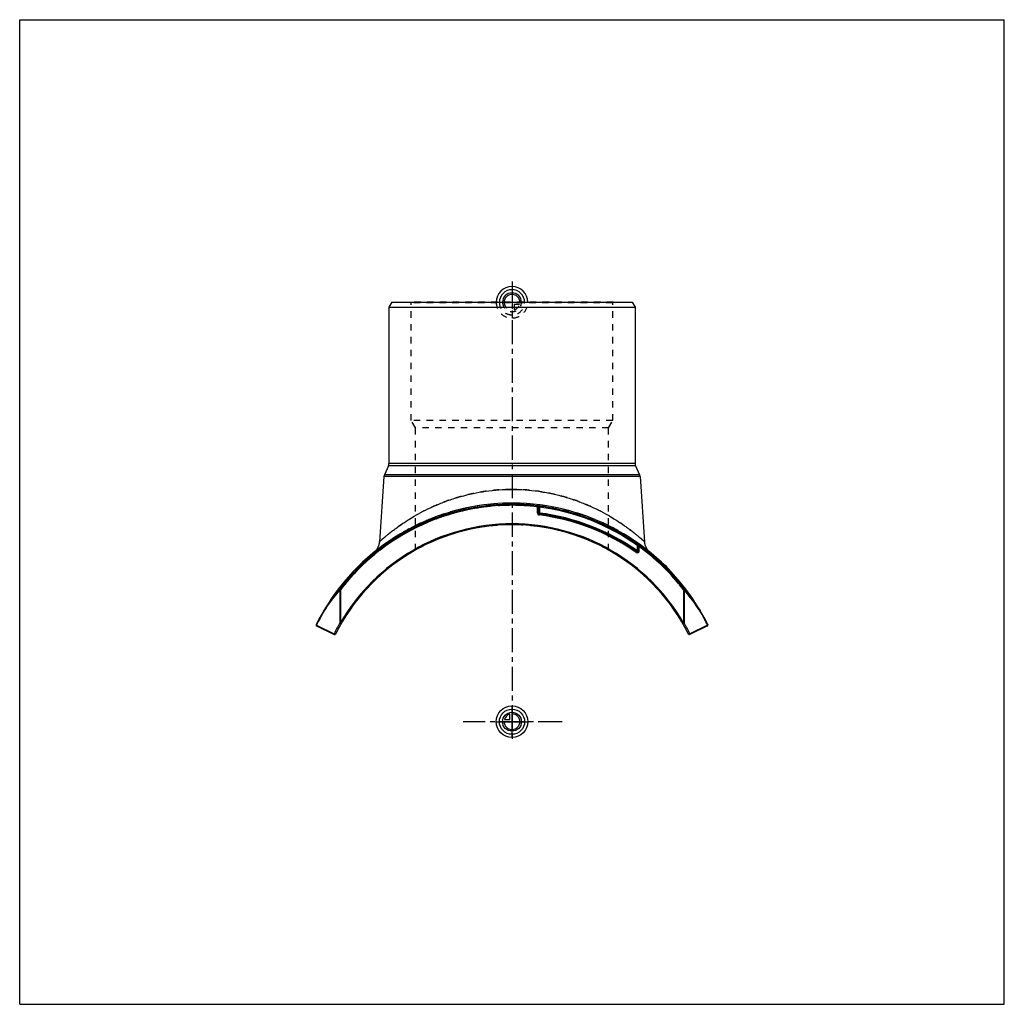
# Model space of a CAD drawing. Header units: millimetres. Extents: x 0 to 1000, y 0 to 1000.
import ezdxf

# ---------------------------------------------------------------- set-up
doc = ezdxf.new("R2010")
doc.units = ezdxf.units.MM
doc.header["$LTSCALE"] = 65.185185
doc.linetypes.add('CENTER', pattern=[0.6, 0.375, -0.075, 0.075, -0.075])
doc.linetypes.add('HIDDEN', pattern=[0.2, 0.1, -0.1])
doc.layers.get('0').update_dxf_attribs({"linetype": 'CONTINUOUS'})
for name, color, linetype in [('ACHSEN_S', 7, 'CONTINUOUS'), ('FASEN', 7, 'CONTINUOUS'), ('KOERPER', 7, 'CONTINUOUS'), ('KONST.EL_MIT_GEO', 7, 'CONTINUOUS'), ('KURVEN', 7, 'CONTINUOUS'), ('RUNDUNG', 7, 'CONTINUOUS'), ('SCHNITT', 7, 'CONTINUOUS')]:
    doc.layers.add(name, color=color, linetype=linetype)

msp = doc.modelspace()

# ---------------------------------------------------------------- linework, layer by layer
at = {"color": 7, "linetype": 'Continuous'}
for p, q in [((0, 0), (0, 1000)), ((0, 1000), (1000, 1000)), ((1000, 0), (1000, 1000)), ((0, 0), (1000, 0))]:
    msp.add_line(p, q, dxfattribs=at)
at = {"layer": 'ACHSEN_S', "color": 40, "linetype": 'CENTER'}
for p, q in [((500, 734), (500, 266.8)), ((551.1, 287), (450.5, 287))]:
    msp.add_line(p, q, dxfattribs=at)
at = {"layer": 'FASEN', "color": 7, "linetype": 'Continuous'}
for p, q in [((377.9, 713), (375, 708)), ((377.9, 713), (622.1, 713)), ((622.1, 713), (625, 708)), ((375, 708), (625, 708))]:
    msp.add_line(p, q, dxfattribs=at)
at = {"layer": 'KOERPER', "color": 7, "linetype": 'Continuous'}
for p, q in [((374.6, 547), (370.4, 537.8)), ((625.4, 547), (629.6, 537.8)), ((369.9, 536.1), (365.3, 469.7)), ((630.1, 536.1), (634.7, 469.7))]:
    msp.add_line(p, q, dxfattribs=at)
at = {"layer": 'KONST.EL_MIT_GEO', "color": 8, "linetype": 'HIDDEN'}
for p, q in [((397.7, 712.5), (397.2, 713)), ((602.8, 713), (397.2, 713)), ((397.7, 593), (397.7, 712.5)), ((602.3, 712.5), (397.7, 712.5)), ((602.3, 712.5), (602.8, 713)), ((602.3, 593), (602.3, 712.5)), ((402, 585.6), (397.7, 593)), ((602.3, 593), (397.7, 593)), ((598, 585.6), (602.3, 593)), ((402, 461.3), (402, 585.6)), ((598, 585.6), (402, 585.6)), ((598, 461.3), (598, 585.6)), ((653.8, 447.1), (654, 447.3)), ((654, 447.3), (653.8, 447.1)), ((653.9, 447), (654.1, 447.2)), ((654.2, 446.7), (654.4, 447)), ((654.4, 446.5), (654.6, 446.7)), ((654.6, 446.4), (654.8, 446.6)), ((654.6, 446.3), (654.8, 446.5)), ((654.7, 446.2), (654.9, 446.4)), ((654.9, 446), (655.1, 446.3)), ((654.9, 446), (655.1, 446.2)), ((655.1, 445.9), (655.3, 446.1)), ((655.1, 445.8), (655.3, 446)), ((655.8, 445.1), (656, 445.3)), ((655.9, 445.1), (656.1, 445.3)), ((655.9, 445), (656.1, 445.2)), ((656.2, 444.8), (656.4, 445)), ((656.5, 444.4), (656.7, 444.6)), ((656.7, 444.3), (656.9, 444.5)), ((656.7, 444.2), (656.9, 444.5)), ((657.2, 443.8), (657.4, 444)), ((657.3, 443.7), (657.5, 443.9)), ((657.3, 443.6), (657.5, 443.8)), ((658.3, 442.6), (658.5, 442.8)), ((658.7, 442.3), (658.9, 442.5)), ((658.7, 442.2), (658.9, 442.4)), ((658.7, 442.2), (658.9, 442.4)), ((658.9, 442), (659.1, 442.3)), ((659, 441.9), (659.2, 442.1)), ((659.3, 441.6), (659.5, 441.8)), ((659.3, 441.6), (659.5, 441.8)), ((659.4, 441.5), (659.6, 441.8))]:
    msp.add_line(p, q, dxfattribs=at)
at = {"layer": 'KONST.EL_MIT_GEO', "color": 7, "linetype": 'Continuous'}
for p, q in [((653.7, 447.6), (653.5, 447.4)), ((653.6, 447.3), (653.8, 447.5)), ((659.1, 441.9), (659.3, 442.1)), ((659.7, 441.2), (659.9, 441.4))]:
    msp.add_line(p, q, dxfattribs=at)
at = {"layer": 'KONST.EL_MIT_GEO', "color": 8, "linetype": 'HIDDEN'}
for radius, start, end in [(200, 60.6594, 119.3406), (222, 44, 46.2718)]:
    msp.add_arc((500, 287), radius, start, end, dxfattribs=at)
at = {"layer": 'KONST.EL_MIT_GEO', "color": 7, "linetype": 'Continuous'}
msp.add_arc((500, 287), 222.3, 44, 46.2718, dxfattribs=at)
at = {"layer": 'KURVEN', "color": 40, "linetype": 'Continuous'}
for p, q in [((500, 729), (500, 713)), ((500, 271), (500, 303)), ((497.8, 289.2), (497.8, 294.7)), ((484, 287), (516, 287)), ((492.3, 289.2), (497.8, 289.2))]:
    msp.add_line(p, q, dxfattribs=at)
at = {"layer": 'KURVEN', "color": 8, "linetype": 'HIDDEN'}
for p, q in [((484, 713), (516, 713)), ((500, 713), (500, 697)), ((502.2, 710.8), (502.2, 705.3)), ((507.7, 710.8), (502.2, 710.8))]:
    msp.add_line(p, q, dxfattribs=at)
at = {"layer": 'KURVEN', "color": 40, "linetype": 'Continuous'}
for radius in [16, 12.8, 9.6]:
    msp.add_circle((500, 287), radius, dxfattribs=at)
for centre, radius, start, end in [((500, 713), 16, 0, 180), ((500, 713), 12.8, 0, 180), ((500, 713), 9.6, 0, 179.9999), ((500, 713), 8, 0, 179.9999), ((500, 287), 8, 180, 90), ((500, 287), 8, 105.962, 164.038)]:
    msp.add_arc(centre, radius, start, end, dxfattribs=at)
at = {"layer": 'KURVEN', "color": 8, "linetype": 'HIDDEN'}
for radius, start, end in [(16, 180, 360), (12.8, 180, 360), (9.6, 179.9999, 360), (8, 179.9999, 270), (8, 285.962, 344.038)]:
    msp.add_arc((500, 713), radius, start, end, dxfattribs=at)
at = {"layer": 'RUNDUNG', "color": 7, "linetype": 'Continuous'}
for p, q in [((375, 708), (375, 549.1)), ((625, 708), (625, 549.1)), ((625.4, 547), (374.6, 547)), ((625, 549.1), (375, 549.1)), ((630.1, 536.1), (369.9, 536.1)), ((629.6, 537.8), (370.4, 537.8)), ((526.9, 505.1), (525.9, 505.2)), ((525.9, 504.9), (527.9, 504.9)), ((525.9, 498.9), (525.9, 504.9)), ((526.9, 506.1), (526.9, 505.6)), ((526.9, 504.9), (526.9, 498.9)), ((527.9, 504.9), (528, 505.9)), ((527.9, 504.9), (527.9, 498.9)), ((527.9, 498.9), (525.9, 498.9)), ((527.6, 496.9), (527.9, 498.9)), ((626.2, 458.8), (627.3, 460.5)), ((627.9, 466.8), (627.3, 466)), ((627.3, 466), (628.3, 466)), ((627.3, 460.5), (627.3, 466)), ((629.3, 460.5), (627.3, 460.5)), ((628.3, 466.3), (628.3, 466.6)), ((628.3, 460.5), (628.3, 466)), ((629.3, 464.7), (628.3, 464.7)), ((629.3, 460.5), (629.3, 464.7)), ((325.9, 421.1), (325.1, 421.7)), ((325.3, 421.1), (325.3, 387.4)), ((325.9, 421.1), (325.3, 421.1)), ((325.9, 421.1), (325.9, 387.4)), ((674.9, 421.7), (674.1, 421.1)), ((674.7, 421.1), (674.1, 421.1)), ((674.1, 421.1), (674.1, 387.4)), ((674.7, 421.1), (674.7, 387.4)), ((308.7, 399.7), (308.8, 399.8)), ((308.7, 399.7), (308.8, 399.8)), ((691.2, 399.8), (691.2, 399.7)), ((691.2, 399.8), (691.2, 399.7)), ((301.3, 385.2), (319.3, 376.4)), ((301.6, 384.3), (319.5, 375.5)), ((325.9, 387.4), (325.3, 387.4)), ((326.7, 386.9), (325.9, 387.4)), ((674.1, 387.4), (673.3, 386.9)), ((674.7, 387.4), (674.1, 387.4)), ((698.4, 384.3), (680.5, 375.5)), ((698.7, 385.2), (680.7, 376.4)), ((682.8, 377.4), (680.7, 376.4))]:
    msp.add_line(p, q, dxfattribs=at)
at = {"layer": 'RUNDUNG', "color": 8, "linetype": 'HIDDEN'}
for p, q in [((359.8, 459.2), (359.8, 459.1)), ((359.8, 459.1), (359.8, 459.2)), ((359.8, 459.1), (359.9, 459.2)), ((640.1, 459.2), (640.2, 459.1)), ((640.2, 459.1), (640.2, 459.2))]:
    msp.add_line(p, q, dxfattribs=at)
at = {"layer": 'RUNDUNG', "color": 7, "linetype": 'Continuous'}
for points in [[(365.3, 469.7), (365.3, 469.4), (365.2, 468.9), (365.1, 468.3), (365, 467.8), (364.9, 467.3), (364.8, 466.8), (364.7, 466.3), (364.5, 465.8), (364.3, 465.4), (364.1, 464.9), (363.9, 464.4), (363.7, 463.9), (363.4, 463.5), (363.2, 463), (362.9, 462.6), (362.6, 462.2), (362.3, 461.7), (362, 461.3), (361.7, 460.9), (361.3, 460.6), (361, 460.2), (360.6, 459.8), (360.2, 459.5), (359.8, 459.2)], [(640.2, 459.2), (639.8, 459.5), (639.4, 459.8), (639, 460.2), (638.7, 460.6), (638.3, 460.9), (638, 461.3), (637.7, 461.7), (637.4, 462.2), (637.1, 462.6), (636.8, 463), (636.6, 463.5), (636.3, 463.9), (636.1, 464.4), (635.9, 464.9), (635.7, 465.4), (635.5, 465.8), (635.3, 466.3), (635.2, 466.8), (635.1, 467.3), (635, 467.8), (634.9, 468.3), (634.8, 468.9), (634.7, 469.4), (634.7, 469.7)]]:
    msp.add_lwpolyline(points, dxfattribs=at)
for centre, radius, start, end in [((370, 549.1), 5, 335.556, 360), ((630, 549.1), 5, 180, 204.444), ((374.9, 535.8), 5, 155.556, 176), ((625.1, 535.8), 5, 4, 24.444), ((500, 287), 220.8, 83.0025, 142.3983), ((500, 287), 219.8, 83.2262, 142.3983), ((527.9, 504.9), 2, 170.568, 180), ((527.4, 503.4), 2.54, 101.6018, 103.8247), ((500, 287), 220.7, 54.4413, 83), ((527.9, 504.9), 1, 82.7051, 180), ((500, 287), 219.7, 54.5754, 82.7051), ((527.9, 498.9), 2, 180, 262.7365), ((527.9, 498.9), 1, 180, 262.7713), ((500, 279), 219.7, 54.9426, 82.7716), ((500, 279), 220.7, 54.9422, 82.7713), ((500, 279), 221.7, 54.9422, 82.7713), ((500, 287), 200, 26.4003, 153.5997), ((500, 287), 201, 29.9733, 150.0265), ((627.3, 460.5), 2, 234.8956, 360), ((627.3, 460.5), 1, 234.9422, 360), ((627.3, 466), 1, 0, 54.5753), ((658.5, 483.8), 34.8, 209.6726, 209.8388), ((500, 287), 220.8, 37.6019, 54.4561), ((625.8, 463.9), 3.65, 46.2859, 46.9341), ((654.7, 481.6), 30.5, 209.8457, 210.1504), ((500, 287), 219.8, 37.6019, 53.9485), ((493.4, 279.5), 220.4, 139.8099, 146.9104), ((492.6, 279.2), 219.4, 139.6957, 146.829), ((506.8, 278.8), 220.1, 33.1858, 40.2929), ((506, 279.1), 221, 33.1034, 40.1797), ((500, 287), 222, 149.4594, 153.6255), ((498.9, 286.8), 220.7, 149.3931, 153.5438), ((501.1, 286.8), 220.8, 26.4565, 30.6097), ((500, 287), 222, 26.3745, 30.5437), ((302, 385.2), 1, 153.6255, 243.8848), ((500.4, 286.1), 202.3, 149.9534, 153.5061), ((499.8, 286.2), 202.1, 26.4966, 30.0524), ((698, 385.2), 1, 296.1152, 26.3745), ((320, 376.4), 1, 243.8848, 333.5997), ((680, 376.4), 1, 206.4003, 296.1152)]:
    msp.add_arc(centre, radius, start, end, dxfattribs=at)
at = {"layer": 'RUNDUNG', "color": 8, "linetype": 'HIDDEN'}
for centre, radius, start, end in [((500, 287), 220.8, 37.6017, 142.3981), ((500, 287), 219.8, 37.6017, 142.3981), ((500, 287), 222, 50.8382, 129.1617), ((494, 279.1), 221, 139.8203, 146.9249), ((493.2, 278.8), 220.1, 139.7071, 146.8142), ((507.4, 279.2), 219.4, 33.171, 40.3043), ((506.6, 279.5), 220.4, 33.0611, 40.1903), ((498.9, 286.8), 220.8, 149.3903, 153.5435), ((500, 287), 222, 149.4563, 149.4594), ((501.1, 286.8), 220.7, 26.4562, 30.6069), ((500.2, 286.2), 202.1, 149.9476, 153.5035), ((499.6, 286.1), 202.3, 26.4938, 30.0466)]:
    msp.add_arc(centre, radius, start, end, dxfattribs=at)
for points, knots in [([(500, 523), (491, 523), (477.7, 522), (460.3, 518.9), (447.9, 515.9), (436.1, 512.2), (425.1, 507.9), (414.8, 503.3), (405.3, 498.4), (396.7, 493.3), (390.2, 489.1), (385.4, 485.8), (382.1, 483.4), (379.1, 481.2), (376.4, 479), (373.9, 477.1), (371.7, 475.3), (370.1, 473.9), (368.9, 472.9), (368.2, 472.3), (367.5, 471.7), (366.9, 471.2), (366.5, 470.7), (366.1, 470.4), (365.9, 470.2), (365.7, 470.1), (365.6, 470), (365.5, 469.9), (365.4, 469.8), (365.4, 469.8), (365.3, 469.7), (365.3, 469.7), (365.3, 469.7), (365.3, 469.7), (365.3, 469.7)], [0, 0, 0, 0, 0.18158, 0.27033, 0.35672, 0.44019, 0.52028, 0.59656, 0.66862, 0.73599, 0.79808, 0.82691, 0.8541, 0.87953, 0.90304, 0.92445, 0.94358, 0.96025, 0.96759, 0.97423, 0.98017, 0.98536, 0.98979, 0.99344, 0.99497, 0.9963, 0.99743, 0.99835, 0.99907, 0.99959, 0.99977, 0.9999, 0.99997, 1, 1, 1, 1]), ([(634.7, 469.7), (634.7, 469.7), (634.7, 469.7), (634.7, 469.8), (634.6, 469.8), (634.5, 469.9), (634.4, 470), (634.2, 470.1), (634, 470.4), (633.5, 470.7), (633.1, 471.2), (632.5, 471.7), (631.5, 472.5), (630.2, 473.7), (628.3, 475.3), (626.1, 477.1), (623.6, 479), (620.9, 481.2), (616.8, 484.3), (611, 488.4), (603.3, 493.3), (594.7, 498.4), (585.2, 503.3), (574.9, 507.9), (563.9, 512.2), (547.9, 517.2), (526.6, 521.7), (509, 523), (500, 523)], [0, 0, 0, 0, 0.0001, 0.00041, 0.00093, 0.00165, 0.00257, 0.0037, 0.00656, 0.01021, 0.01464, 0.01984, 0.02577, 0.03976, 0.05642, 0.07556, 0.09697, 0.12048, 0.14591, 0.20194, 0.26403, 0.33141, 0.40348, 0.47977, 0.55986, 0.64334, 0.8184, 1, 1, 1, 1]), ([(308.8, 399.7), (308.7, 399.7), (308.8, 399.5), (308.9, 399.3), (308.9, 399.2)], [0, 0, 0, 0, 0.40893, 1, 1, 1, 1]), ([(308.8, 399.7), (308.8, 399.7), (308.8, 399.8), (308.8, 399.8), (308.8, 399.8)], [0, 0, 0, 0, 0.19545, 1, 1, 1, 1]), ([(691.3, 399.7), (691.3, 399.6), (691.2, 399.4), (691.1, 399.3), (691.1, 399.2)], [0, 0, 0, 0, 0.40893, 1, 1, 1, 1]), ([(691.2, 399.8), (691.2, 399.8), (691.2, 399.8), (691.2, 399.7), (691.3, 399.7)], [0, 0, 0, 0, 0.27352, 1, 1, 1, 1]), ([(326.7, 386.9), (326.7, 386.9), (326.5, 386.8), (326.3, 386.8), (326.1, 386.9), (325.9, 387), (325.6, 387.2), (325.4, 387.3), (325.3, 387.4)], [0, 0, 0, 0, 0.14115, 0.25087, 0.3846, 0.53562, 0.69508, 1, 1, 1, 1]), ([(674.7, 387.4), (674.7, 387.4), (674.5, 387.3), (674.3, 387.1), (674.1, 387), (673.9, 386.9), (673.7, 386.8), (673.5, 386.8), (673.3, 386.9), (673.3, 386.9)], [0, 0, 0, 0, 0.14711, 0.30519, 0.46461, 0.61556, 0.74925, 0.85893, 1, 1, 1, 1])]:
    msp.add_open_spline(points, degree=3, knots=knots, dxfattribs=at)
at = {"layer": 'RUNDUNG', "color": 7, "linetype": 'Continuous'}
for points, knots in [([(365.3, 469.7), (365.3, 469.7), (365.3, 469.7), (365.3, 469.8), (365.4, 469.8), (365.5, 469.9), (365.6, 470), (365.8, 470.1), (366, 470.4), (366.5, 470.7), (366.9, 471.2), (367.5, 471.7), (368.5, 472.5), (369.8, 473.7), (371.7, 475.3), (373.9, 477.1), (376.4, 479), (379.1, 481.2), (383.2, 484.3), (389, 488.4), (396.7, 493.3), (405.3, 498.4), (414.8, 503.3), (425.1, 507.9), (436.1, 512.2), (452.1, 517.2), (473.4, 521.7), (491, 523), (500, 523)], [0, 0, 0, 0, 0.0001, 0.00041, 0.00093, 0.00165, 0.00257, 0.0037, 0.00656, 0.01021, 0.01464, 0.01984, 0.02577, 0.03976, 0.05642, 0.07556, 0.09697, 0.12048, 0.14591, 0.20194, 0.26403, 0.33141, 0.40348, 0.47977, 0.55986, 0.64334, 0.8184, 1, 1, 1, 1]), ([(500, 523), (509, 523), (522.3, 522), (539.7, 518.9), (552.1, 515.9), (563.9, 512.2), (574.9, 507.9), (585.2, 503.3), (594.7, 498.4), (603.3, 493.3), (609.8, 489.1), (614.6, 485.8), (617.9, 483.4), (620.9, 481.2), (623.6, 479), (626.1, 477.1), (628.3, 475.3), (629.9, 473.9), (631.1, 472.9), (631.8, 472.3), (632.5, 471.7), (633.1, 471.2), (633.5, 470.7), (633.9, 470.4), (634.1, 470.2), (634.3, 470.1), (634.4, 470), (634.5, 469.9), (634.6, 469.8), (634.6, 469.8), (634.7, 469.7), (634.7, 469.7), (634.7, 469.7), (634.7, 469.7), (634.7, 469.7)], [0, 0, 0, 0, 0.18158, 0.27033, 0.35672, 0.44019, 0.52028, 0.59656, 0.66862, 0.73599, 0.79808, 0.82691, 0.8541, 0.87953, 0.90304, 0.92445, 0.94358, 0.96025, 0.96759, 0.97423, 0.98017, 0.98536, 0.98979, 0.99344, 0.99497, 0.9963, 0.99743, 0.99835, 0.99907, 0.99959, 0.99977, 0.9999, 0.99997, 1, 1, 1, 1]), ([(525.9, 505.2), (525.9, 505.3), (526, 505.5), (526.3, 505.7), (526.5, 505.8), (526.7, 505.9), (526.8, 505.9)], [0, 0, 0, 0, 0.25815, 0.50955, 0.75591, 1, 1, 1, 1]), ([(629, 465.6), (628.9, 465.6), (628.8, 465.6), (628.5, 465.7), (628.4, 465.9), (628.3, 466), (628.3, 466)], [0, 0, 0, 0, 0.32805, 0.60703, 0.82669, 1, 1, 1, 1]), ([(629, 465.6), (629, 465.8), (628.8, 466.1), (628.5, 466.4), (628.4, 466.5)], [0, 0, 0, 0, 0.49847, 1, 1, 1, 1]), ([(629.3, 464.7), (629.3, 464.8), (629.2, 465.1), (629.1, 465.4), (629, 465.6)], [0, 0, 0, 0, 0.25443, 1, 1, 1, 1]), ([(325.1, 421.7), (325.1, 421.6), (325.1, 421.5), (325.1, 421.3), (325.2, 421.2), (325.3, 421.1)], [0, 0, 0, 0, 0.40498, 0.68023, 1, 1, 1, 1]), ([(674.9, 421.7), (674.9, 421.6), (674.9, 421.5), (674.9, 421.3), (674.8, 421.2), (674.7, 421.1)], [0, 0, 0, 0, 0.40498, 0.68023, 1, 1, 1, 1]), ([(308.8, 399.8), (308.8, 399.8), (308.8, 399.8), (308.8, 399.7), (308.7, 399.7)], [0, 0, 0, 0, 0.27355, 1, 1, 1, 1]), ([(308.7, 399.7), (308.7, 399.7), (308.7, 399.7), (308.7, 399.6), (308.7, 399.6)], [0, 0, 0, 0, 0.23242, 1, 1, 1, 1]), ([(308.7, 399.6), (308.7, 399.5), (308.8, 399.4), (308.9, 399.3), (308.9, 399.2)], [0, 0, 0, 0, 0.20915, 1, 1, 1, 1]), ([(691.3, 399.6), (691.3, 399.6), (691.2, 399.4), (691.1, 399.3), (691.1, 399.2)], [0, 0, 0, 0, 0.20955, 1, 1, 1, 1]), ([(691.2, 399.7), (691.2, 399.7), (691.2, 399.8), (691.2, 399.8), (691.2, 399.8)], [0, 0, 0, 0, 0.19552, 1, 1, 1, 1]), ([(691.2, 399.7), (691.3, 399.7), (691.3, 399.7), (691.3, 399.6), (691.3, 399.6)], [0, 0, 0, 0, 0.23201, 1, 1, 1, 1]), ([(301.1, 385.6), (301.1, 385.6), (301.1, 385.5), (301.1, 385.3), (301.2, 385.2), (301.3, 385.2)], [0, 0, 0, 0, 0.18253, 0.52903, 1, 1, 1, 1]), ([(301.3, 385.2), (301.3, 385.1), (301.2, 384.9), (301.3, 384.6), (301.4, 384.4), (301.5, 384.3), (301.6, 384.3)], [0, 0, 0, 0, 0.29205, 0.55595, 0.78858, 1, 1, 1, 1]), ([(325.3, 387.4), (325.3, 387.4), (325.5, 387.3), (325.7, 387.1), (325.9, 387), (326.1, 386.9), (326.3, 386.8), (326.5, 386.8), (326.7, 386.9), (326.7, 386.9)], [0, 0, 0, 0, 0.14711, 0.30519, 0.46461, 0.61556, 0.74925, 0.85893, 1, 1, 1, 1]), ([(673.3, 386.9), (673.3, 386.9), (673.5, 386.8), (673.7, 386.8), (673.9, 386.9), (674.1, 387), (674.4, 387.2), (674.6, 387.3), (674.7, 387.4)], [0, 0, 0, 0, 0.14115, 0.25087, 0.3846, 0.53562, 0.69508, 1, 1, 1, 1]), ([(698.4, 384.3), (698.5, 384.3), (698.6, 384.4), (698.7, 384.6), (698.8, 384.9), (698.7, 385.1), (698.7, 385.2)], [0, 0, 0, 0, 0.21142, 0.44405, 0.70795, 1, 1, 1, 1]), ([(698.9, 385.6), (698.9, 385.6), (698.9, 385.5), (698.9, 385.3), (698.8, 385.2), (698.7, 385.2)], [0, 0, 0, 0, 0.18253, 0.52903, 1, 1, 1, 1]), ([(320.9, 375.9), (320.8, 375.9), (320.7, 375.8), (320.4, 375.8), (320.2, 375.9), (320, 376), (319.7, 376.1), (319.4, 376.3), (319.3, 376.4)], [0, 0, 0, 0, 0.138, 0.24865, 0.38411, 0.53691, 0.69747, 1, 1, 1, 1]), ([(319.3, 376.4), (319.3, 376.3), (319.3, 376.1), (319.3, 375.8), (319.4, 375.6), (319.5, 375.5), (319.5, 375.5)], [0, 0, 0, 0, 0.30299, 0.57196, 0.80065, 1, 1, 1, 1]), ([(680.7, 376.4), (680.6, 376.3), (680.3, 376.1), (680, 376), (679.8, 375.9), (679.6, 375.8), (679.3, 375.8), (679.2, 375.9), (679.1, 375.9)], [0, 0, 0, 0, 0.30253, 0.46308, 0.61588, 0.75135, 0.86198, 1, 1, 1, 1]), ([(680.5, 375.5), (680.5, 375.5), (680.6, 375.6), (680.7, 375.8), (680.7, 376.1), (680.7, 376.3), (680.7, 376.4)], [0, 0, 0, 0, 0.19934, 0.42809, 0.69682, 1, 1, 1, 1])]:
    msp.add_open_spline(points, degree=3, knots=knots, dxfattribs=at)
msp.add_open_spline([(526.9, 505.6), (527.1, 505.7), (527.4, 505.8), (527.6, 505.9)], degree=3, dxfattribs=at)
at = {"layer": 'SCHNITT', "color": 8, "linetype": 'HIDDEN'}
for p, q in [((490.5, 508.8), (490.5, 507)), ((490.5, 507), (509.5, 507)), ((492.6, 508.9), (492.6, 508.9)), ((499.7, 508.7), (500, 508.7)), ((500, 508.7), (500.1, 508.7)), ((507.4, 508.9), (507.4, 508.9)), ((509.5, 508.8), (509.5, 507))]:
    msp.add_line(p, q, dxfattribs=at)
at = {"layer": 'SCHNITT', "color": 7, "linetype": 'Continuous'}
for start, end in [(91.9033, 149.4594), (88.1224, 91.8737), (30.5437, 88.0969)]:
    msp.add_arc((500, 287), 222, start, end, dxfattribs=at)
at = {"layer": 'SCHNITT', "color": 8, "linetype": 'HIDDEN'}
for centre, radius, start, end in [((495.1, 542.5), 33.8, 265.7692, 266.1155), ((500, 287), 222, 91.8737, 91.9033), ((500, 287), 222, 88.0969, 88.1224)]:
    msp.add_arc(centre, radius, start, end, dxfattribs=at)
at = {"layer": 'SCHNITT', "color": 7, "linetype": 'Continuous'}
for points, knots in [([(500, 508.7), (498.6, 508.7), (496.7, 508.7), (494.2, 508.8), (493.1, 508.8), (492.6, 508.9)], [0, 0, 0, 0, 0.55366, 0.79633, 1, 1, 1, 1]), ([(507.4, 508.9), (506.9, 508.8), (505.8, 508.8), (503.3, 508.7), (501.4, 508.7), (500, 508.7)], [0, 0, 0, 0, 0.20368, 0.44636, 1, 1, 1, 1])]:
    msp.add_open_spline(points, degree=3, knots=knots, dxfattribs=at)
at = {"layer": 'SCHNITT', "color": 8, "linetype": 'HIDDEN'}
for points, knots in [([(492.8, 508.9), (493.9, 508.8), (496.1, 508.7), (498.4, 508.7), (499.7, 508.7)], [0, 0, 0, 0, 0.45076, 1, 1, 1, 1]), ([(500.1, 508.7), (501.4, 508.7), (503.4, 508.7), (505.8, 508.8), (506.9, 508.8), (507.4, 508.9)], [0, 0, 0, 0, 0.55339, 0.79599, 1, 1, 1, 1])]:
    msp.add_open_spline(points, degree=3, knots=knots, dxfattribs=at)

doc.saveas('drawing.dxf')
